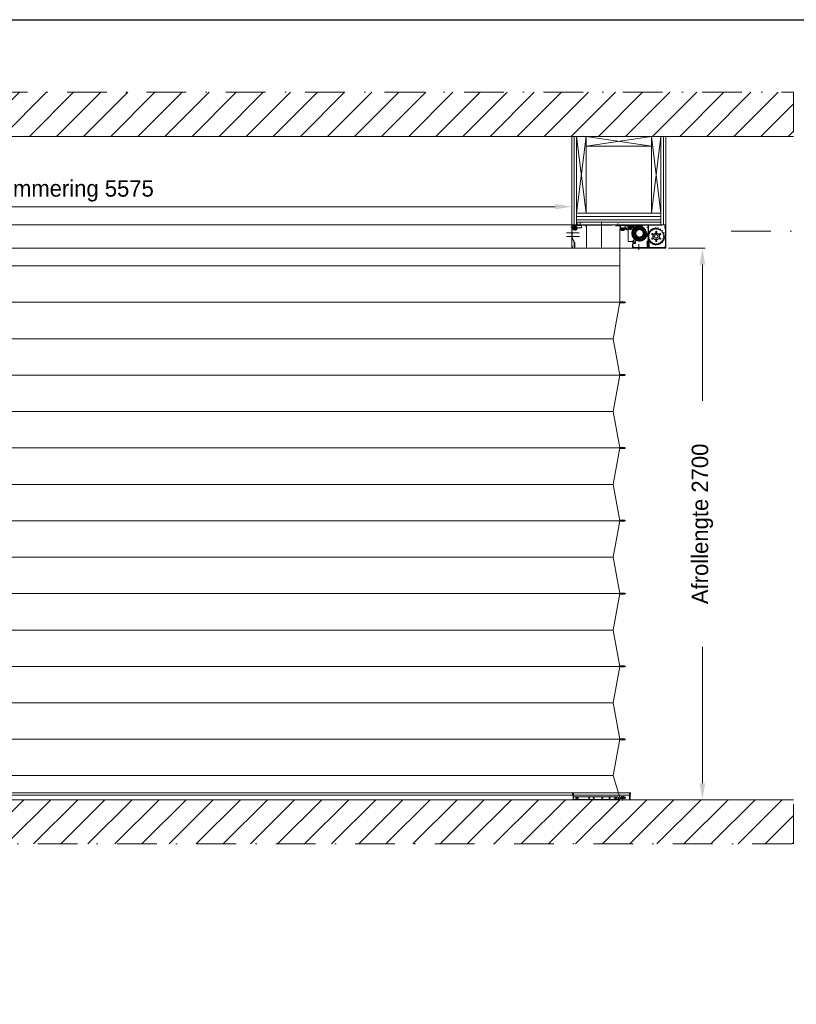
# Model space of a CAD drawing. Extents: x 50445 to 145605, y -10968 to 41989.
# Tile 17 of 256: x 54935 to 58989, y 3462 to 8600. Entities that reach past the tile are written whole.
import ezdxf

# ---------------------------------------------------------------- set-up
doc = ezdxf.new("R2010")
doc.units = 0
doc.header["$LTSCALE"] = 414.30304
doc.header["$MEASUREMENT"] = 0
doc.linetypes.add('DASHDOT', pattern=[1, 0.5, -0.25, 0, -0.25])
doc.linetypes.add('DASHED', pattern=[0.75, 0.5, -0.25])
doc.layers.get('0').update_dxf_attribs({"linetype": 'CONTINUOUS'})
doc.layers.get('Defpoints').update_dxf_attribs({"linetype": 'CONTINUOUS'})
for name, color, linetype, lineweight in [('BESCHRIFTUNG 025', 7, 'CONTINUOUS', 25), ('BLECH', 5, 'CONTINUOUS', 35), ('GEWEBE', 171, 'CONTINUOUS', 25), ('LIJN18', 30, 'CONTINUOUS', 18), ('PROMAT', 7, 'CONTINUOUS', 35), ('SCHRAFFUR WÄNDE', 34, 'CONTINUOUS', 18), ('STAHLBAU', 7, 'CONTINUOUS', 35), ('UNSICHTBARE', 7, 'DASHED', 18)]:
    doc.layers.add(name, color=color, linetype=linetype, lineweight=lineweight)
doc.dimstyles.get("Standard").update_dxf_attribs({"dimtxt": 0.18, "dimasz": 0.18, "dimexe": 0.18, "dimexo": 0.0625, "dimgap": 0.09, "dimtad": 0, "dimtih": 1, "dimtoh": 1, "dimdec": 4, "dimzin": 0, "dimdsep": 46, "dimtxsty": 'Standard', "dimcen": 0.09, "dimadec": 0, "dimazin": 0, "dimtfac": 1, "dimtdec": 4, "dimtofl": 0, "dimtmove": 0, "dimatfit": 3, "dimfxl": 1, "dimtolj": 1, "dimtzin": 0, "dimarcsym": 0})

# ---------------------------------------------------------------- blocks, each defined once
blk = doc.blocks.new('*D539')
at = {"layer": 'Defpoints', "color": 0, "linetype": 'Continuous', "lineweight": 0, "transparency": 16777216}
for p in [(58307.2, 7408), (58498.4, 4530), (58974.2, 4530)]:
    blk.add_point(p, dxfattribs=at)
at = {"layer": 'LIJN18', "color": 0, "linetype": 'Continuous', "lineweight": 0, "transparency": 16777216}
for p, q in [((58322.2, 7408), (58513.4, 7408)), ((58498.4, 7322), (58498.4, 6610.3)), ((58498.4, 4616), (58498.4, 5327.6)), ((58959.2, 4530), (58483.4, 4530))]:
    blk.add_line(p, q, dxfattribs=at)
for points in [[(58484, 7322), (58512.7, 7322), (58498.4, 7408)], [(58484, 4616), (58512.7, 4616), (58498.4, 4530)]]:
    blk.add_solid(points, dxfattribs=at)
at = {"layer": 'LIJN18', "color": 0, "linetype": 'Continuous', "lineweight": 0, "transparency": 16777216, "insert": (58498.4, 5969), "char_height": 86, "attachment_point": 5, "rotation": 90}
blk.add_mtext('\\A1;Afrollengte 2700', dxfattribs=at)
blk = doc.blocks.new('*D540')
at = {"layer": 'Defpoints', "color": 0, "linetype": 'Continuous', "lineweight": 0, "transparency": 16777216}
for p in [(51919.2, 7624.1), (51919.2, 7530), (57816.2, 7530)]:
    blk.add_point(p, dxfattribs=at)
at = {"layer": 'LIJN18', "color": 0, "linetype": 'Continuous', "lineweight": 0, "transparency": 16777216}
for p, q in [((51919.2, 7545), (51919.2, 7639.1)), ((57730.2, 7624.1), (52005.2, 7624.1)), ((57816.2, 7545), (57816.2, 7639.1))]:
    blk.add_line(p, q, dxfattribs=at)
for points in [[(52005.2, 7638.5), (52005.2, 7609.8), (51919.2, 7624.1)], [(57730.2, 7638.5), (57730.2, 7609.8), (57816.2, 7624.1)]]:
    blk.add_solid(points, dxfattribs=at)
at = {"layer": 'LIJN18', "color": 0, "linetype": 'Continuous', "lineweight": 0, "transparency": 16777216, "insert": (54867.7, 7706.5), "char_height": 86, "attachment_point": 5}
blk.add_mtext('\\A1;binnenzijde betimmering 5575', dxfattribs=at)

msp = doc.modelspace()

# ---------------------------------------------------------------- hatches: boundary and pattern name
at = {"layer": 'SCHRAFFUR WÄNDE', "lineweight": 0}
h = msp.add_hatch(dxfattribs=at)
h.set_pattern_fill('ANSI31', color=256, scale=32, style=0)
h.set_pattern_definition([(45, (47024.36, -4355.39), (-70.7107, 70.7107), [])])
h.paths.add_polyline_path([(58974.2, 8220.8), (50649.3, 8220.8), (50649.3, 7990), (58974.2, 7990)])
h = msp.add_hatch(dxfattribs=at)
h.set_pattern_fill('ANSI31', color=256, scale=32, style=0)
h.set_pattern_definition([(45, (47024.36, -4815.39), (-70.7107, 70.7107), [])])
h.paths.add_polyline_path([(50649.3, 4530), (50649.3, 4299.1), (58974.2, 4299.1), (58974.2, 4530)])

# ---------------------------------------------------------------- linework, layer by layer
at = {"linetype": 'Continuous', "lineweight": 0}
for p, q in [((57816.2, 7530), (57816.2, 7990)), ((57828.7, 7530), (57828.7, 7990)), ((57841.2, 7530), (57841.2, 7990)), ((57841.2, 7990), (57891.2, 7591)), ((57841.2, 7591), (57891.2, 7990)), ((57891.2, 7591), (57891.2, 7990)), ((57891.2, 7990), (57891.2, 7940)), ((57891.2, 7990), (58232.2, 7940)), ((57891.2, 7940), (58232.2, 7990)), ((58232.2, 7990), (58232.2, 7591)), ((58232.2, 7990), (58282.2, 7591)), ((58232.2, 7591), (58282.2, 7990)), ((58282.2, 7530), (58282.2, 7990)), ((58294.7, 7530), (58294.7, 7990)), ((58307.2, 7530), (58307.2, 7990)), ((57891.2, 7940), (58232.2, 7940)), ((57841.2, 7591), (58282.2, 7591)), ((57841.2, 7591), (57891.2, 7591)), ((57841.2, 7573), (58282.2, 7573)), ((57841.2, 7555), (58282.2, 7555)), ((51428.2, 7530), (58307.2, 7530)), ((57841.2, 7542.5), (58282.2, 7542.5))]:
    msp.add_line(p, q, dxfattribs=at)
msp.add_lwpolyline([(50444.8, -1675.3), (50444.8, 8599.8), (65294.8, 8599.8), (65294.8, -1675.3)], close=True)
at = {"layer": 'BESCHRIFTUNG 025', "linetype": 'DASHDOT', "lineweight": 0}
msp.add_line((59270.3, 7497.2), (58645.3, 7497.2), dxfattribs=at)
at = {"layer": 'BLECH', "lineweight": 0}
for p, q in [((57893.2, 7530), (57893.2, 7439)), ((57893.2, 7527), (57893.2, 7408)), ((58307.2, 7408), (58307.2, 7530)), ((58307.2, 7408), (51519.2, 7408)), ((58066.7, 7408), (58307.2, 7408)), ((58121.7, 4565), (51613.7, 4565)), ((58121.7, 4553.6), (51613.7, 4553.6)), ((58121.7, 4530), (51613.7, 4530)), ((58121.7, 4565), (58121.7, 4530))]:
    msp.add_line(p, q, dxfattribs=at)
at = {"layer": 'GEWEBE', "lineweight": 0}
for p, q in [((58066.7, 7505.3), (58066.8, 7315.3)), ((51668.6, 7315.3), (58066.9, 7315.3)), ((58066.9, 7315.3), (58066.9, 7125.3)), ((51668.6, 7125.3), (58066.9, 7125.3)), ((58066.9, 7125.3), (58033.4, 6935.3)), ((51702.1, 6935.3), (58033.4, 6935.3)), ((58033.4, 6935.3), (58066.9, 6745.3)), ((51668.6, 6745.3), (58066.9, 6745.3)), ((58066.9, 6745.3), (58032.9, 6555.3)), ((51702.1, 6555.3), (58033.4, 6555.3)), ((58032.9, 6555.3), (58066.9, 6365.3)), ((51668.6, 6365.3), (58066.9, 6365.3)), ((58066.9, 6365.3), (58032.9, 6175.3)), ((51702.1, 6175.3), (58033.4, 6175.3)), ((58032.9, 6175.3), (58066.9, 5985.3)), ((51668.6, 5985.3), (58066.9, 5985.3)), ((58066.9, 5985.3), (58032.9, 5795.3)), ((51702.1, 5795.3), (58033.4, 5795.3)), ((58032.9, 5795.3), (58066.9, 5605.3)), ((51668.6, 5605.3), (58066.9, 5605.3)), ((58066.9, 5605.3), (58032.9, 5415.3)), ((51702.1, 5415.3), (58033.4, 5415.3)), ((58032.9, 5415.3), (58066.9, 5225.3)), ((51668.6, 5225.3), (58066.9, 5225.3)), ((58066.9, 5225.3), (58032.9, 5035.3)), ((51702.1, 5035.3), (58033.4, 5035.3)), ((58032.9, 5035.3), (58066.9, 4845.3)), ((51668.6, 4845.3), (58066.9, 4845.3)), ((58066.9, 4845.3), (58032.9, 4655.3)), ((51702.1, 4655.3), (58033.4, 4655.3)), ((58032.9, 4655.3), (58067.5, 4540.8))]:
    msp.add_line(p, q, dxfattribs=at)
for centre in [(58081.7, 7505.3), (58081.9, 7125.3), (58081.9, 6745.3), (58081.9, 6365.3), (58081.9, 5985.3), (58081.9, 5605.3), (58081.9, 5225.3), (58081.9, 4845.3)]:
    msp.add_ellipse(centre, major_axis=(15, 0), ratio=0.266667, dxfattribs=at)
at = {"layer": 'PROMAT', "linetype": 'DASHDOT', "lineweight": 0}
for p, q in [((50623.8, 8220.8), (58974.2, 8220.8)), ((58974.2, 8220.8), (58974.2, 7990)), ((58974.2, 4299.1), (58974.2, 4530)), ((51299.3, 4299.1), (58974.2, 4299.1))]:
    msp.add_line(p, q, dxfattribs=at)
at = {"layer": 'PROMAT', "lineweight": 0}
for p, q in [((58974.2, 7990), (50623.8, 7990)), ((58974.2, 4530), (51299.3, 4530))]:
    msp.add_line(p, q, dxfattribs=at)
at = {"layer": 'STAHLBAU', "lineweight": 0}
for p, q in [((58074.2, 7506.5), (58074.2, 7505.5)), ((58074.3, 7505.3), (58074.2, 7505.5)), ((58074.3, 7505.3), (58074.2, 7505.2)), ((58074.2, 7505.2), (58074.2, 7504.2)), ((58088.7, 7507), (58074.7, 7507)), ((58074.7, 7503.7), (58076.4, 7503.7)), ((58088.4, 7506.3), (58075, 7506.3)), ((58075, 7506.3), (58075, 7504.3)), ((58075, 7504.3), (58076.4, 7504.3)), ((58076.4, 7504.3), (58076.4, 7503.7)), ((58088.4, 7504.3), (58086.9, 7504.3)), ((58086.9, 7504.3), (58086.9, 7503.7)), ((58088.7, 7503.7), (58086.9, 7503.7)), ((58088.4, 7506.3), (58088.4, 7504.3)), ((58089, 7505.3), (58089.2, 7505.5)), ((58089, 7505.3), (58089.2, 7505.2)), ((58089.2, 7506.5), (58089.2, 7505.5)), ((58089.2, 7505.2), (58089.2, 7504.2)), ((58074.4, 7125.5), (58074.4, 7126.5)), ((58074.6, 7125.3), (58074.4, 7125.5)), ((58074.6, 7125.3), (58074.4, 7125.2)), ((58074.4, 7124.2), (58074.4, 7125.2)), ((58074.9, 7127), (58076.7, 7127)), ((58074.9, 7123.7), (58088.9, 7123.7)), ((58075.2, 7124.3), (58075.2, 7126.3)), ((58075.2, 7126.3), (58076.7, 7126.3)), ((58075.2, 7124.3), (58088.6, 7124.3)), ((58076.7, 7126.3), (58076.7, 7127)), ((58088.9, 7127), (58087.2, 7127)), ((58087.2, 7126.3), (58087.2, 7127)), ((58088.6, 7126.3), (58087.2, 7126.3)), ((58088.6, 7124.3), (58088.6, 7126.3)), ((58089.3, 7125.3), (58089.4, 7125.5)), ((58089.3, 7125.3), (58089.4, 7125.2)), ((58089.4, 7125.5), (58089.4, 7126.5)), ((58089.4, 7124.2), (58089.4, 7125.2)), ((58074.4, 6745.5), (58074.4, 6746.5)), ((58074.6, 6745.3), (58074.4, 6745.5)), ((58074.6, 6745.3), (58074.4, 6745.2)), ((58074.4, 6744.2), (58074.4, 6745.2)), ((58074.9, 6747), (58076.7, 6747)), ((58074.9, 6743.7), (58088.9, 6743.7)), ((58075.2, 6744.3), (58075.2, 6746.3)), ((58075.2, 6746.3), (58076.7, 6746.3)), ((58075.2, 6744.3), (58088.6, 6744.3)), ((58076.7, 6746.3), (58076.7, 6747)), ((58088.9, 6747), (58087.2, 6747)), ((58087.2, 6746.3), (58087.2, 6747)), ((58088.6, 6746.3), (58087.2, 6746.3)), ((58088.6, 6744.3), (58088.6, 6746.3)), ((58089.3, 6745.3), (58089.4, 6745.5)), ((58089.3, 6745.3), (58089.4, 6745.2)), ((58089.4, 6745.5), (58089.4, 6746.5)), ((58089.4, 6744.2), (58089.4, 6745.2)), ((58074.4, 6365.5), (58074.4, 6366.5)), ((58074.6, 6365.3), (58074.4, 6365.5)), ((58074.6, 6365.3), (58074.4, 6365.2)), ((58074.4, 6364.2), (58074.4, 6365.2)), ((58074.9, 6367), (58076.7, 6367)), ((58074.9, 6363.7), (58088.9, 6363.7)), ((58075.2, 6364.3), (58075.2, 6366.3)), ((58075.2, 6366.3), (58076.7, 6366.3)), ((58075.2, 6364.3), (58088.6, 6364.3)), ((58076.7, 6366.3), (58076.7, 6367)), ((58088.9, 6367), (58087.2, 6367)), ((58087.2, 6366.3), (58087.2, 6367)), ((58088.6, 6366.3), (58087.2, 6366.3)), ((58088.6, 6364.3), (58088.6, 6366.3)), ((58089.3, 6365.3), (58089.4, 6365.5)), ((58089.3, 6365.3), (58089.4, 6365.2)), ((58089.4, 6365.5), (58089.4, 6366.5)), ((58089.4, 6364.2), (58089.4, 6365.2)), ((58074.4, 5985.5), (58074.4, 5986.5)), ((58074.6, 5985.3), (58074.4, 5985.5)), ((58074.6, 5985.3), (58074.4, 5985.2)), ((58074.4, 5984.2), (58074.4, 5985.2)), ((58074.9, 5987), (58076.7, 5987)), ((58074.9, 5983.7), (58088.9, 5983.7)), ((58075.2, 5984.3), (58075.2, 5986.3)), ((58075.2, 5986.3), (58076.7, 5986.3)), ((58075.2, 5984.3), (58088.6, 5984.3)), ((58076.7, 5986.3), (58076.7, 5987)), ((58088.9, 5987), (58087.2, 5987)), ((58087.2, 5986.3), (58087.2, 5987)), ((58088.6, 5986.3), (58087.2, 5986.3)), ((58088.6, 5984.3), (58088.6, 5986.3)), ((58089.3, 5985.3), (58089.4, 5985.5)), ((58089.3, 5985.3), (58089.4, 5985.2)), ((58089.4, 5985.5), (58089.4, 5986.5)), ((58089.4, 5984.2), (58089.4, 5985.2)), ((58074.4, 5605.5), (58074.4, 5606.5)), ((58074.6, 5605.3), (58074.4, 5605.5)), ((58074.6, 5605.3), (58074.4, 5605.2)), ((58074.4, 5604.2), (58074.4, 5605.2)), ((58074.9, 5607), (58076.7, 5607)), ((58074.9, 5603.7), (58088.9, 5603.7)), ((58075.2, 5604.3), (58075.2, 5606.3)), ((58075.2, 5606.3), (58076.7, 5606.3)), ((58075.2, 5604.3), (58088.6, 5604.3)), ((58076.7, 5606.3), (58076.7, 5607)), ((58088.9, 5607), (58087.2, 5607)), ((58087.2, 5606.3), (58087.2, 5607)), ((58088.6, 5606.3), (58087.2, 5606.3)), ((58088.6, 5604.3), (58088.6, 5606.3)), ((58089.3, 5605.3), (58089.4, 5605.5)), ((58089.3, 5605.3), (58089.4, 5605.2)), ((58089.4, 5605.5), (58089.4, 5606.5)), ((58089.4, 5604.2), (58089.4, 5605.2)), ((58074.4, 5225.5), (58074.4, 5226.5)), ((58074.6, 5225.3), (58074.4, 5225.5)), ((58074.6, 5225.3), (58074.4, 5225.2)), ((58074.4, 5224.2), (58074.4, 5225.2)), ((58074.9, 5227), (58076.7, 5227)), ((58074.9, 5223.7), (58088.9, 5223.7)), ((58075.2, 5224.3), (58075.2, 5226.3)), ((58075.2, 5226.3), (58076.7, 5226.3)), ((58075.2, 5224.3), (58088.6, 5224.3)), ((58076.7, 5226.3), (58076.7, 5227)), ((58088.9, 5227), (58087.2, 5227)), ((58087.2, 5226.3), (58087.2, 5227)), ((58088.6, 5226.3), (58087.2, 5226.3)), ((58088.6, 5224.3), (58088.6, 5226.3)), ((58089.3, 5225.3), (58089.4, 5225.5)), ((58089.3, 5225.3), (58089.4, 5225.2)), ((58089.4, 5225.5), (58089.4, 5226.5)), ((58089.4, 5224.2), (58089.4, 5225.2)), ((58074.4, 4845.5), (58074.4, 4846.5)), ((58074.6, 4845.3), (58074.4, 4845.5)), ((58074.6, 4845.3), (58074.4, 4845.2)), ((58074.4, 4844.2), (58074.4, 4845.2)), ((58074.9, 4847), (58076.7, 4847)), ((58074.9, 4843.7), (58088.9, 4843.7)), ((58075.2, 4844.3), (58075.2, 4846.3)), ((58075.2, 4846.3), (58076.7, 4846.3)), ((58075.2, 4844.3), (58088.6, 4844.3)), ((58076.7, 4846.3), (58076.7, 4847)), ((58088.9, 4847), (58087.2, 4847)), ((58087.2, 4846.3), (58087.2, 4847)), ((58088.6, 4846.3), (58087.2, 4846.3)), ((58088.6, 4844.3), (58088.6, 4846.3)), ((58089.3, 4845.3), (58089.4, 4845.5)), ((58089.3, 4845.3), (58089.4, 4845.2)), ((58089.4, 4845.5), (58089.4, 4846.5)), ((58089.4, 4844.2), (58089.4, 4845.2))]:
    msp.add_line(p, q, dxfattribs=at)
for centre, start, end in [((58074.7, 7506.5), 90, 180), ((58074.7, 7504.2), 180, 270), ((58088.7, 7506.5), 0, 90), ((58088.7, 7504.2), 270, 0), ((58074.9, 7126.5), 90, 180), ((58074.9, 7124.2), 180, 270), ((58088.9, 7126.5), 0, 90), ((58088.9, 7124.2), 270, 0), ((58074.9, 6746.5), 90, 180), ((58074.9, 6744.2), 180, 270), ((58088.9, 6746.5), 0, 90), ((58088.9, 6744.2), 270, 0), ((58074.9, 6366.5), 90, 180), ((58074.9, 6364.2), 180, 270), ((58088.9, 6366.5), 0, 90), ((58088.9, 6364.2), 270, 0), ((58074.9, 5986.5), 90, 180), ((58074.9, 5984.2), 180, 270), ((58088.9, 5986.5), 0, 90), ((58088.9, 5984.2), 270, 0), ((58074.9, 5606.5), 90, 180), ((58074.9, 5604.2), 180, 270), ((58088.9, 5606.5), 0, 90), ((58088.9, 5604.2), 270, 0), ((58074.9, 5226.5), 90, 180), ((58074.9, 5224.2), 180, 270), ((58088.9, 5226.5), 0, 90), ((58088.9, 5224.2), 270, 0), ((58074.9, 4846.5), 90, 180), ((58074.9, 4844.2), 180, 270), ((58088.9, 4846.5), 0, 90), ((58088.9, 4844.2), 270, 0)]:
    msp.add_arc(centre, 0.5, start, end, dxfattribs=at)
at = {"layer": 'UNSICHTBARE', "lineweight": 0}
for p, q in [((57811, 7517), (57817.2, 7517)), ((57813.9, 7517), (57819.2, 7517)), ((57816.2, 7530), (57817.2, 7530)), ((57816.2, 7530), (57816.2, 7410)), ((57816.9, 7530), (57816.9, 7410)), ((57817.2, 7530), (57817.2, 7410)), ((57817.2, 7527.5), (57817.2, 7510)), ((57817.2, 7510), (57819.2, 7510)), ((57846.6, 7512), (57817.7, 7512)), ((57819.2, 7527), (57819.2, 7510)), ((57819.2, 7520.5), (57825.2, 7526.5)), ((57819.2, 7503), (57819.2, 7520.5)), ((57819.2, 7503), (57841.7, 7503)), ((57819.7, 7530), (58068.2, 7530)), ((57820.2, 7528), (58068.2, 7528)), ((57825.2, 7526.5), (57866.7, 7526.5)), ((57834.2, 7525), (57834.2, 7499.5)), ((57839.7, 7528), (57839.7, 7526.5)), ((57839.7, 7528), (57866.7, 7528)), ((57841.7, 7514), (57841.7, 7503)), ((57841.7, 7514), (57866.7, 7514)), ((57845.2, 7528), (57845.2, 7542.5)), ((57845.2, 7526.5), (57845.2, 7529.5)), ((57860.2, 7528), (57860.2, 7542.3)), ((57860.2, 7526.5), (57860.2, 7530.2)), ((57866.7, 7528), (57866.7, 7514)), ((57890.2, 7519.9), (57890.2, 7530.7)), ((57971.7, 7408), (57971.7, 7547.3)), ((58046.2, 7528.2), (58046.2, 7521.8)), ((58071.2, 7528), (58048.2, 7528)), ((58048.2, 7528), (58048.2, 7525)), ((58071.2, 7525), (58048.2, 7525)), ((58051.7, 7526.5), (58051.7, 7528)), ((58101.7, 7528), (58051.7, 7528)), ((58101.7, 7526.5), (58051.7, 7526.5)), ((58057.7, 7536.1), (58057.7, 7524.7)), ((58057.7, 7526.5), (58057.7, 7530.2)), ((58068.2, 7528), (58072.1, 7528)), ((58068.2, 7519), (58071.2, 7519)), ((58069.2, 7527), (58069.2, 7511)), ((58069.2, 7511), (58071.2, 7511)), ((58071.2, 7528), (58078.7, 7530)), ((58071.2, 7528), (58071.2, 7514)), ((58071.2, 7527), (58071.2, 7511)), ((58071.2, 7525), (58078.7, 7527)), ((58101.7, 7514), (58071.2, 7514)), ((58072.2, 7510), (58104.7, 7510)), ((58072.2, 7508), (58104.7, 7508)), ((58073.7, 7500.7), (58073.7, 7502.7)), ((58089.7, 7502.7), (58073.7, 7502.7)), ((58074.2, 7506.5), (58074.2, 7505.5)), ((58074.3, 7505.3), (58074.2, 7505.5)), ((58074.3, 7505.3), (58074.2, 7505.2)), ((58074.2, 7505.2), (58074.2, 7504.2)), ((58088.7, 7507), (58074.7, 7507)), ((58074.7, 7503.7), (58076.4, 7503.7)), ((58088.4, 7506.3), (58075, 7506.3)), ((58075, 7506.3), (58075, 7504.3)), ((58075, 7504.3), (58076.4, 7504.3)), ((58076.4, 7504.3), (58076.4, 7503.7)), ((58078.7, 7530), (58302, 7530)), ((58078.7, 7527), (58306.2, 7527)), ((58081.7, 7503.8), (58081.7, 7510)), ((58088.4, 7504.3), (58086.9, 7504.3)), ((58086.9, 7504.3), (58086.9, 7503.7)), ((58088.7, 7503.7), (58086.9, 7503.7)), ((58088.4, 7506.3), (58088.4, 7504.3)), ((58089, 7505.3), (58089.2, 7505.5)), ((58089, 7505.3), (58089.2, 7505.2)), ((58089.2, 7506.5), (58089.2, 7505.5)), ((58089.2, 7505.2), (58089.2, 7504.2)), ((58089.7, 7500.7), (58089.7, 7502.7)), ((58094.7, 7523), (58099.7, 7528)), ((58094.7, 7510), (58094.7, 7523)), ((58094.7, 7510), (58098.7, 7510)), ((58098.7, 7510.5), (58104.7, 7510.5)), ((58098.7, 7510.5), (58098.7, 7510)), ((58099.7, 7528), (58144.2, 7528)), ((58101.7, 7525), (58101.7, 7528)), ((58130.2, 7525), (58101.7, 7525)), ((58101.7, 7510), (58101.7, 7514)), ((58101.7, 7510), (58105.7, 7510)), ((58101.7, 7502.5), (58101.7, 7507.5)), ((58101.7, 7507.5), (58104.7, 7507.5)), ((58101.7, 7502.5), (58111.7, 7502.5)), ((58104.7, 7510.5), (58104.7, 7507.5)), ((58104.7, 7508), (58104.7, 7510)), ((58134.1, 7516.5), (58105.2, 7516.5)), ((58105.7, 7506), (58105.7, 7510)), ((58130.2, 7506), (58105.7, 7506)), ((58111.7, 7443), (58111.7, 7502.5)), ((58121.7, 7529.5), (58121.7, 7504)), ((58130.2, 7514), (58130.2, 7527)), ((58130.2, 7525), (58130.2, 7506)), ((58130.2, 7514), (58161.6, 7514)), ((58142.5, 7509.5), (58143.2, 7510.3)), ((58142.5, 7509.5), (58144.8, 7505.3)), ((58143.2, 7510.3), (58147.7, 7508.4)), ((58144.2, 7528), (58144.2, 7525)), ((58144.2, 7525), (58160.2, 7525)), ((58147.2, 7496.6), (58160.2, 7509.6)), ((58153.3, 7517.9), (58154.2, 7518.3)), ((58153.3, 7517.9), (58153.9, 7513.1)), ((58154.2, 7518.3), (58157.6, 7515)), ((58160.2, 7509.6), (58160.2, 7525)), ((58170.2, 7509), (58161.6, 7514)), ((58166.3, 7521.8), (58165.1, 7517.1)), ((58166.3, 7521.8), (58167.3, 7521.8)), ((58167.3, 7521.8), (58169.3, 7517.5)), ((58170.2, 7509), (58180.4, 7509)), ((58179.9, 7520.7), (58177.1, 7516.8)), ((58179.9, 7520.7), (58180.8, 7520.4)), ((58180.4, 7509), (58194.2, 7495.1)), ((58180.8, 7520.4), (58181.1, 7515.6)), ((58192.1, 7514.8), (58188.1, 7512.1)), ((58192.9, 7514.2), (58191.5, 7509.6)), ((58192.1, 7514.8), (58192.9, 7514.2)), ((58201.4, 7504.9), (58196.7, 7503.8)), ((58201.9, 7504), (58198.9, 7500.3)), ((58201.4, 7504.9), (58201.9, 7504)), ((58216.2, 7517), (58208.4, 7517)), ((58215.2, 7530), (58215.2, 7410)), ((58215.2, 7530), (58216.2, 7530)), ((58215.6, 7530), (58215.6, 7410)), ((58216.2, 7530), (58216.2, 7410)), ((58216.2, 7422), (58216.2, 7529)), ((58306.2, 7529), (58216.2, 7529)), ((58229, 7503.8), (58229.8, 7504.5)), ((58229, 7503.8), (58230.5, 7499.4)), ((58229.8, 7504.5), (58233.8, 7502)), ((58240.5, 7510.7), (58241.4, 7511)), ((58240.5, 7510.7), (58240.6, 7506)), ((58241.4, 7511), (58244.6, 7507.5)), ((58253.6, 7513.8), (58252.3, 7509.3)), ((58254.6, 7513.9), (58253.6, 7513.8)), ((58254.6, 7513.9), (58256.5, 7509.6)), ((58266.9, 7512.9), (58264.4, 7509)), ((58267.9, 7512.7), (58266.9, 7512.9)), ((58267.9, 7512.7), (58268.5, 7508)), ((58279.5, 7508.2), (58275.9, 7505.2)), ((58279.5, 7508.2), (58280.4, 7507.7)), ((58280.4, 7507.7), (58279.6, 7503)), ((58307.2, 7517), (58299.4, 7517)), ((58302, 7527), (58302, 7530)), ((58303.2, 7527), (58303.2, 7507)), ((58303.2, 7507), (58306.2, 7507)), ((58305.2, 7529), (58305.2, 7410)), ((58306.2, 7529), (58306.2, 7410)), ((58306.2, 7529), (58307.2, 7529)), ((58306.2, 7527), (58306.2, 7417)), ((58306.6, 7529), (58306.6, 7410)), ((58307.2, 7529), (58307.2, 7410)), ((57788.7, 7488.1), (57854.9, 7488.1)), ((57788.8, 7468.1), (57856.4, 7468.1)), ((57819.2, 7493.1), (57817.2, 7493.1)), ((57817.2, 7493.1), (57817.2, 7463.5)), ((57817.4, 7462.7), (57829.5, 7436.7)), ((57818.6, 7463.9), (57818.6, 7493.1)), ((57818.6, 7463.9), (57830.4, 7435.8)), ((57819.2, 7463.9), (57819.2, 7493.1)), ((57831.5, 7437.1), (57819.4, 7463.1)), ((58089.7, 7500.7), (58073.7, 7500.7)), ((58133.2, 7485.5), (58137.8, 7487.1)), ((58133.2, 7484.5), (58133.2, 7485.5)), ((58133.2, 7484.5), (58137.8, 7482.9)), ((58156.2, 7464.6), (58135.2, 7443.6)), ((58135.5, 7497.9), (58135.9, 7498.8)), ((58135.5, 7497.9), (58139.2, 7494.7)), ((58135.5, 7472.1), (58139.2, 7475.2)), ((58135.9, 7471.1), (58135.5, 7472.1)), ((58135.9, 7498.8), (58140.7, 7498.7)), ((58135.9, 7471.1), (58140.7, 7471.3)), ((58142.5, 7460.4), (58144.8, 7464.7)), ((58143.2, 7459.7), (58142.5, 7460.4)), ((58143.2, 7459.7), (58147.7, 7461.5)), ((58147.2, 7496.6), (58147.2, 7450.2)), ((58147.2, 7450.2), (58149.2, 7442)), ((58153.3, 7452.1), (58153.9, 7456.8)), ((58154.2, 7451.6), (58153.3, 7452.1)), ((58154.2, 7451.6), (58157.6, 7455)), ((58156.2, 7464.6), (58164, 7461)), ((58164, 7461), (58181.8, 7461)), ((58166.3, 7448.2), (58165.1, 7452.8)), ((58167.3, 7448.1), (58169.3, 7452.4)), ((58179.9, 7449.2), (58177.1, 7453.2)), ((58180.8, 7449.5), (58179.9, 7449.2)), ((58180.8, 7449.5), (58181.1, 7454.3)), ((58181.8, 7461), (58194.2, 7473.4)), ((58192.1, 7455.1), (58188.1, 7457.8)), ((58192.9, 7455.7), (58191.5, 7460.3)), ((58195.5, 7483.9), (58191.6, 7490.7)), ((58192.9, 7455.7), (58192.1, 7455.1)), ((58194.2, 7495.1), (58194.2, 7473.4)), ((58199.1, 7486), (58195.2, 7492.8)), ((58201.4, 7465.1), (58196.7, 7466.1)), ((58201.9, 7465.9), (58198.9, 7469.7)), ((58201.9, 7465.9), (58201.4, 7465.1)), ((58206.5, 7492.3), (58201.7, 7493)), ((58206.5, 7477.7), (58201.7, 7476.9)), ((58206.7, 7491.3), (58202.5, 7488.9)), ((58206.7, 7478.7), (58202.5, 7481.1)), ((58206.5, 7492.3), (58206.7, 7491.3)), ((58206.7, 7478.7), (58206.5, 7477.7)), ((58212.4, 7469.5), (58216.8, 7471.1)), ((58212.4, 7468.5), (58212.4, 7469.5)), ((58212.4, 7468.5), (58216.8, 7466.8)), ((58214.3, 7481.7), (58214.6, 7482.7)), ((58214.3, 7481.7), (58218, 7478.9)), ((58214.3, 7456.2), (58218, 7459)), ((58214.6, 7455.2), (58214.3, 7456.2)), ((58214.6, 7482.7), (58219.3, 7483)), ((58214.6, 7455.2), (58219.3, 7455)), ((58220, 7493.9), (58220.5, 7494.7)), ((58220, 7493.9), (58222.7, 7490.1)), ((58220.5, 7494.7), (58225.1, 7493.6)), ((58247.4, 7466.5), (58247.4, 7471.5)), ((58247.4, 7471.5), (58249.6, 7471.5)), ((58247.4, 7466.5), (58249.6, 7466.5)), ((58250.3, 7476.4), (58254.6, 7478.9)), ((58250.3, 7476.4), (58251.4, 7474.5)), ((58250.3, 7461.6), (58251.4, 7463.4)), ((58254.6, 7459.1), (58250.3, 7461.6)), ((58254.6, 7478.9), (58255.7, 7477)), ((58254.6, 7459.1), (58255.7, 7460.9)), ((58260.3, 7478.9), (58259.2, 7477)), ((58260.3, 7459.1), (58259.2, 7460.9)), ((58260.3, 7478.9), (58264.6, 7476.4)), ((58264.6, 7461.6), (58260.3, 7459.1)), ((58264.6, 7476.4), (58263.5, 7474.5)), ((58264.6, 7461.6), (58263.5, 7463.4)), ((58267.4, 7471.5), (58265.2, 7471.5)), ((58267.4, 7466.5), (58265.2, 7466.5)), ((58267.4, 7471.5), (58267.4, 7466.5)), ((58290.1, 7499.9), (58285.7, 7498.1)), ((58290.7, 7499.2), (58288.6, 7495)), ((58290.1, 7499.9), (58290.7, 7499.2)), ((58297.7, 7488.9), (58293.1, 7488.5)), ((58298.2, 7488), (58294.9, 7484.7)), ((58298.2, 7449.9), (58294.9, 7453.3)), ((58301.8, 7476.2), (58297.2, 7477.1)), ((58301.8, 7461.8), (58297.2, 7460.8)), ((58297.7, 7488.9), (58298.2, 7488)), ((58298.2, 7449.9), (58297.7, 7449)), ((58302, 7475.2), (58297.9, 7472.9)), ((58302, 7462.8), (58297.9, 7465)), ((58301.8, 7476.2), (58302, 7475.2)), ((58302, 7462.8), (58301.8, 7461.8)), ((57817.3, 7419), (57818.3, 7419.2)), ((57819.2, 7410.2), (57817.3, 7419)), ((57819.5, 7410.2), (57817.7, 7419)), ((57820.2, 7410.4), (57818.3, 7419.2)), ((57829.7, 7435.8), (57829.7, 7409.5)), ((57829.7, 7409.5), (57831.7, 7409.5)), ((57830.4, 7435.8), (57830.4, 7409.5)), ((57831.7, 7409.5), (57831.7, 7436.3)), ((58111.7, 7443), (58136.2, 7443)), ((58134.2, 7408), (58120.2, 7408)), ((58134.2, 7429), (58135.2, 7429)), ((58134.2, 7410), (58134.2, 7429)), ((58134.9, 7410), (58134.9, 7429)), ((58135.2, 7417), (58135.2, 7443.6)), ((58135.2, 7410), (58135.2, 7429)), ((58140.2, 7412), (58135.2, 7417)), ((58136.2, 7443), (58136.2, 7433)), ((58136.2, 7433), (58137.2, 7432)), ((58214.2, 7409), (58136.2, 7409)), ((58214.2, 7408.6), (58136.2, 7408.6)), ((58214.2, 7408), (58136.2, 7408)), ((58137.2, 7432), (58149.2, 7432)), ((58140.2, 7412), (58140.2, 7409)), ((58210.2, 7412), (58140.2, 7412)), ((58140.2, 7409), (58210.2, 7409)), ((58149.2, 7442), (58149.2, 7432)), ((58150.2, 7412), (58150.2, 7405.3)), ((58150.2, 7412), (58150.2, 7405.3)), ((58165.8, 7398.2), (58165.8, 7429)), ((58167.3, 7448.1), (58166.3, 7448.2)), ((58200.2, 7412), (58200.2, 7405.3)), ((58200.2, 7412), (58200.2, 7405.3)), ((58216.2, 7436), (58207.1, 7436)), ((58210.2, 7442), (58215.2, 7447)), ((58210.2, 7442), (58210.2, 7409)), ((58215.2, 7447), (58220.2, 7442)), ((58216.2, 7410), (58216.2, 7422)), ((58217.2, 7422), (58216.2, 7422)), ((58216.9, 7422), (58216.9, 7410)), ((58217.2, 7422), (58217.2, 7410)), ((58218.2, 7409), (58305.2, 7409)), ((58218.2, 7408.6), (58305.2, 7408.6)), ((58218.2, 7408), (58305.2, 7408)), ((58220, 7444), (58222.7, 7447.9)), ((58220.5, 7443.2), (58220, 7444)), ((58220.2, 7409), (58220.2, 7442)), ((58220.2, 7412), (58238.2, 7412)), ((58220.2, 7409), (58277.2, 7409)), ((58220.5, 7443.2), (58225.1, 7444.3)), ((58229, 7434.1), (58230.5, 7438.6)), ((58229.8, 7433.5), (58229, 7434.1)), ((58229.8, 7433.5), (58233.8, 7435.9)), ((58230.2, 7412), (58230.2, 7405.3)), ((58230.2, 7412), (58230.2, 7405.3)), ((58238.2, 7412), (58274.2, 7412)), ((58240.5, 7427.3), (58240.6, 7432)), ((58241.4, 7426.9), (58240.5, 7427.3)), ((58241.4, 7426.9), (58244.6, 7430.4)), ((58253.6, 7424.1), (58252.3, 7428.7)), ((58254.6, 7424.1), (58253.6, 7424.1)), ((58254.6, 7424.1), (58256.5, 7428.3)), ((58266.9, 7425), (58264.4, 7428.9)), ((58267.9, 7425.2), (58266.9, 7425)), ((58267.9, 7425.2), (58268.5, 7429.9)), ((58274.2, 7412), (58301.2, 7412)), ((58279.5, 7429.7), (58275.9, 7432.8)), ((58277.2, 7409), (58301.2, 7409)), ((58280.4, 7430.2), (58279.5, 7429.7)), ((58280.4, 7430.2), (58279.6, 7434.9)), ((58281.2, 7412), (58281.2, 7405.3)), ((58281.2, 7412), (58281.2, 7405.3)), ((58290.1, 7438), (58285.7, 7439.8)), ((58290.7, 7438.7), (58288.6, 7442.9)), ((58290.7, 7438.7), (58290.1, 7438)), ((58297.7, 7449), (58293.1, 7449.4)), ((58301.2, 7412), (58306.2, 7417)), ((58301.2, 7412), (58301.2, 7409)), ((58305.2, 7410), (58306.2, 7410)), ((57819.8, 4561.9), (57821.5, 4553.6)), ((57821.2, 4562.3), (57823, 4553.9)), ((57821.5, 4553.6), (57823, 4553.9)), ((57823.2, 4562.5), (57823.2, 4532.5)), ((57824.7, 4562.5), (57824.7, 4532.5)), ((57825.7, 4531.5), (58117.7, 4531.5)), ((57825.7, 4530), (58117.7, 4530)), ((57826.2, 4545), (57826.2, 4530)), ((58055.5, 4545), (57828, 4545)), ((58063, 4533.5), (58033.2, 4533.5)), ((58033.2, 4533.5), (58033.2, 4531.5)), ((58063, 4532.8), (58033.2, 4532.8)), ((58063, 4531.5), (58033.2, 4531.5)), ((58048.2, 4533.5), (58048.2, 4528.6)), ((58060.5, 4531.5), (58060.5, 4540)), ((58071.2, 4538.1), (58063.5, 4533.6)), ((58071.9, 4536.9), (58063.8, 4533)), ((58072.2, 4536.3), (58064.5, 4531.9)), ((58072.7, 4538.5), (58095.9, 4538.5)), ((58072.7, 4537.1), (58095.9, 4537.1)), ((58072.7, 4536.5), (58095.9, 4536.5)), ((58073.9, 4545.8), (58089.9, 4545.8)), ((58073.9, 4545.8), (58073.9, 4543.8)), ((58073.9, 4543.8), (58089.9, 4543.8)), ((58074.4, 4541.3), (58074.4, 4542.3)), ((58074.4, 4541.3), (58074.4, 4542.3)), ((58074.6, 4541.1), (58074.4, 4541.3)), ((58074.6, 4541.1), (58074.4, 4541.3)), ((58074.6, 4541.1), (58074.4, 4541)), ((58074.6, 4541.1), (58074.4, 4541)), ((58074.4, 4540), (58074.4, 4541)), ((58074.4, 4540), (58074.4, 4541)), ((58074.9, 4542.8), (58076.7, 4542.8)), ((58074.9, 4542.8), (58076.7, 4542.8)), ((58074.9, 4539.5), (58088.9, 4539.5)), ((58074.9, 4539.5), (58088.9, 4539.5)), ((58075.2, 4540.1), (58075.2, 4542.1)), ((58075.2, 4542.1), (58076.7, 4542.1)), ((58075.2, 4540.1), (58075.2, 4542.1)), ((58075.2, 4542.1), (58076.7, 4542.1)), ((58075.2, 4540.1), (58088.6, 4540.1)), ((58075.2, 4540.1), (58088.6, 4540.1)), ((58076.7, 4542.1), (58076.7, 4542.8)), ((58076.7, 4542.1), (58076.7, 4542.8)), ((58081.9, 4548.5), (58081.9, 4524.9)), ((58088.9, 4542.8), (58087.2, 4542.8)), ((58087.2, 4542.1), (58087.2, 4542.8)), ((58088.9, 4542.8), (58087.2, 4542.8)), ((58087.2, 4542.1), (58087.2, 4542.8)), ((58088.6, 4542.1), (58087.2, 4542.1)), ((58088.6, 4542.1), (58087.2, 4542.1)), ((58088.6, 4540.1), (58088.6, 4542.1)), ((58088.6, 4540.1), (58088.6, 4542.1)), ((58089.3, 4541.1), (58089.4, 4541.3)), ((58089.3, 4541.1), (58089.4, 4541.3)), ((58089.3, 4541.1), (58089.4, 4541)), ((58089.3, 4541.1), (58089.4, 4541)), ((58089.4, 4541.3), (58089.4, 4542.3)), ((58089.4, 4541.3), (58089.4, 4542.3)), ((58089.4, 4540), (58089.4, 4541)), ((58089.4, 4540), (58089.4, 4541)), ((58089.9, 4545.8), (58089.9, 4543.8)), ((58095.9, 4538.5), (58095.9, 4536.5)), ((58118.7, 4532.5), (58118.7, 4562.5)), ((58120.2, 4532.5), (58120.2, 4562.5)), ((58122.2, 4562.3), (58120.4, 4553.9)), ((58121.9, 4553.6), (58120.4, 4553.9)), ((58123.7, 4561.9), (58121.9, 4553.6))]:
    msp.add_line(p, q, dxfattribs=at)
at = {"layer": 'UNSICHTBARE', "linetype": 'DASHED', "lineweight": 0}
for p, q in [((58130.2, 7527), (58130.2, 7528)), ((58130.2, 7528), (58145.2, 7528)), ((58145.2, 7528), (58145.2, 7530)), ((58236.9, 7412), (58236.9, 7409)), ((58277.2, 7412), (58277.2, 7409)), ((57826.2, 4545), (58053.2, 4545)), ((58058.2, 4540), (58058.2, 4530))]:
    msp.add_line(p, q, dxfattribs=at)
at = {"layer": 'UNSICHTBARE', "lineweight": 0}
for centre, radius in [((57834.2, 7512), 10), ((57834.2, 7512), 8), ((57834.2, 7512), 6), ((57834.2, 7512), 5), ((58121.7, 7516.5), 10), ((58121.7, 7516.5), 8), ((58121.7, 7516.5), 6), ((58121.7, 7516.5), 5), ((58170.2, 7485), 40), ((58137.2, 7522), 2.5), ((58137.2, 7522), 2.5), ((58170.2, 7485), 34.6), ((58153.6, 7508.7), 8), ((58170.2, 7485), 21.2), ((58170.2, 7485), 21.1), ((58170.2, 7485), 21), ((58153.6, 7508.7), 3), ((58170.2, 7485), 19.5), ((58153.6, 7508.7), 2.5), ((58156.5, 7508.8), 2.5), ((58184, 7508.8), 2.5), ((58257.4, 7469), 42.6), ((58142.7, 7485), 2.5), ((58158, 7458.7), 8), ((58156.5, 7461.1), 2.5), ((58158, 7458.7), 3), ((58158, 7458.7), 2.5), ((58184, 7461.1), 2.5), ((58199.1, 7487.5), 8), ((58199.1, 7487.5), 3), ((58199.1, 7487.5), 2.5), ((58206.1, 7481.8), 5), ((58236.6, 7481), 3), ((58236.6, 7457), 3), ((58257.4, 7469), 17.2), ((58257.4, 7493), 3), ((58257.4, 7485.4), 2.5), ((58257.4, 7452.5), 2.5), ((58278.2, 7481), 3), ((58278.2, 7457), 3), ((58142.2, 7439), 2.6), ((58142.2, 7439), 2.5), ((58257.4, 7445), 3), ((57848, 4539), 2.6), ((57931.3, 4539), 2.6), ((58014.2, 4539), 2.6), ((58047.5, 4539), 2.6)]:
    msp.add_circle(centre, radius, dxfattribs=at)
at = {"layer": 'UNSICHTBARE', "linetype": 'DASHED', "lineweight": 0}
for radius in [25, 23.5]:
    msp.add_circle((58170.2, 7485), radius, dxfattribs=at)
at = {"layer": 'UNSICHTBARE', "lineweight": 0}
for centre, radius, start, end in [((57819.7, 7527.5), 2.5, 90, 180), ((57820.2, 7527), 1, 90, 180), ((58068.2, 7527), 3, 0, 90), ((58068.2, 7527), 1, 0, 90), ((58072.2, 7511), 3, 180, 270), ((58072.2, 7511), 1, 180, 270), ((58074.7, 7506.5), 0.5, 90, 180), ((58074.7, 7504.2), 0.5, 180, 270), ((58088.7, 7506.5), 0.5, 0, 90), ((58088.7, 7504.2), 0.5, 270, 0), ((58140.8, 7503.2), 4.5, 268.3834, 28.0872), ((58149.4, 7512.5), 4.5, 247.207, 6.9107), ((58160.8, 7518.2), 4.5, 226.0305, 345.7342), ((58173.4, 7519.4), 4.5, 204.854, 324.5578), ((58185.6, 7515.9), 4.5, 183.6775, 303.3813), ((58195.8, 7508.2), 4.5, 162.5011, 282.2048), ((58236.1, 7505.9), 4.5, 238.7689, 1.2311), ((58247.9, 7510.5), 4.5, 221.626, 344.0883), ((58260.6, 7511.4), 4.5, 204.4831, 326.9454), ((58273, 7508.6), 4.5, 187.3403, 309.8026), ((58284, 7502.3), 4.5, 170.1974, 292.6597), ((57819.2, 7463.5), 2, 180, 205), ((57821.2, 7463.9), 2, 180, 205), ((58136.3, 7491.3), 4.5, 289.5599, 49.2636), ((58136.3, 7478.6), 4.5, 310.7364, 70.4401), ((58140.8, 7466.8), 4.5, 331.9128, 91.6166), ((58149.4, 7457.4), 4.5, 353.0893, 112.793), ((58160.8, 7451.7), 4.5, 14.2658, 133.9695), ((58173.4, 7450.5), 4.5, 35.4422, 155.146), ((58185.6, 7454), 4.5, 56.6187, 176.3225), ((58193.4, 7491.7), 2.1, 30, 210), ((58195.8, 7461.7), 4.5, 77.7952, 197.4989), ((58197.3, 7485), 2.1, 210, 30), ((58202.4, 7497.4), 4.5, 141.3246, 261.0283), ((58202.4, 7472.5), 4.5, 98.9717, 218.6754), ((58204.8, 7485), 4.5, 120.1481, 239.8519), ((58215.3, 7475.3), 4.5, 290.1974, 52.6597), ((58215.3, 7462.6), 4.5, 307.3403, 69.8026), ((58219, 7487.4), 4.5, 273.0546, 35.5169), ((58219, 7450.5), 4.5, 324.4831, 86.9454), ((58226.2, 7497.9), 4.5, 255.9117, 18.374), ((58257.4, 7469), 8.2, 137.7508, 162.2492), ((58257.4, 7469), 8.2, 197.7508, 222.2492), ((58257.4, 7469), 8.2, 77.7508, 102.2492), ((58257.4, 7469), 8.2, 257.7508, 282.2492), ((58257.4, 7469), 8.2, 17.7508, 42.2492), ((58257.4, 7469), 8.2, 317.7508, 342.2492), ((58292.6, 7493), 4.5, 153.0546, 275.5169), ((58298.1, 7481.5), 4.5, 135.9117, 258.374), ((58298.1, 7456.4), 4.5, 101.626, 224.0883), ((58300, 7469), 4.5, 118.7689, 241.2311), ((57818.2, 7410), 2, 180, 12), ((57818.2, 7410), 1.33, 180, 12), ((57818.2, 7410), 1, 180, 12), ((57827.7, 7435.8), 2, 0, 25), ((57829.7, 7436.3), 2, 0, 25), ((58136.2, 7410), 2, 180, 270), ((58136.2, 7410), 1.33, 180, 270), ((58136.2, 7410), 1, 180, 270), ((58214.2, 7410), 1.33, 270, 0), ((58214.2, 7410), 2, 270, 0), ((58214.2, 7410), 1, 270, 0), ((58218.2, 7410), 2, 180, 270), ((58218.2, 7410), 1.33, 180, 270), ((58218.2, 7410), 1, 180, 270), ((58226.2, 7440), 4.5, 341.626, 104.0883), ((58236.1, 7432.1), 4.5, 358.7689, 121.2311), ((58247.9, 7427.4), 4.5, 15.9117, 138.374), ((58260.6, 7426.5), 4.5, 33.0546, 155.5169), ((58273, 7429.3), 4.5, 50.1974, 172.6597), ((58284, 7435.7), 4.5, 67.3403, 189.8026), ((58292.6, 7445), 4.5, 84.4831, 206.9454), ((58305.2, 7410), 1, 270, 0), ((58305.2, 7410), 1.33, 270, 0), ((58305.2, 7410), 2, 270, 0), ((57822.2, 4562.5), 2.5, 90, 192), ((57822.2, 4562.5), 1, 90, 192), ((57822.2, 4562.5), 2.5, 0, 90), ((57822.2, 4562.5), 1, 0, 90), ((57825.7, 4532.5), 2.5, 180, 270), ((57825.7, 4532.5), 1, 180, 270), ((58055.5, 4540), 5, 0, 90), ((58063, 4534.5), 1, 270, 300), ((58063, 4534.5), 1.67, 270, 300), ((58063, 4534.5), 3, 270, 300), ((58072.7, 4535.5), 3, 90, 120), ((58072.7, 4535.5), 1.67, 90, 120), ((58072.7, 4535.5), 1, 90, 120), ((58074.9, 4542.3), 0.5, 90, 180), ((58074.9, 4542.3), 0.5, 90, 180), ((58074.9, 4540), 0.5, 180, 270), ((58074.9, 4540), 0.5, 180, 270), ((58088.9, 4542.3), 0.5, 0, 90), ((58088.9, 4542.3), 0.5, 0, 90), ((58088.9, 4540), 0.5, 270, 0), ((58088.9, 4540), 0.5, 270, 0), ((58117.7, 4532.5), 2.5, 270, 0), ((58117.7, 4532.5), 1, 270, 0), ((58121.2, 4562.5), 2.5, 90, 180), ((58121.2, 4562.5), 1, 90, 180), ((58121.2, 4562.5), 2.5, 348, 90), ((58121.2, 4562.5), 1, 348, 90)]:
    msp.add_arc(centre, radius, start, end, dxfattribs=at)
at = {"layer": 'UNSICHTBARE', "linetype": 'DASHED', "lineweight": 0}
msp.add_arc((58053.2, 4540), 5, 0, 90, dxfattribs=at)
for centre in [(57839.3, 4539), (57907.7, 4539), (57975.7, 4539), (58044, 4539)]:
    msp.add_ellipse(centre, major_axis=(0, -3), ratio=0.707107, dxfattribs=at)
at = {"layer": 'UNSICHTBARE', "lineweight": 0}
msp.add_ellipse((58082.4, 4541.5), major_axis=(15, 0.7), ratio=0.133556, dxfattribs=at)
for p in [(58137.2, 7522), (58153.6, 7508.7), (58158, 7458.7), (58199.1, 7487.5), (58142.2, 7439)]:
    msp.add_point(p, dxfattribs=at)

# ---------------------------------------------------------------- dimensions: what is measured, and where the dimension line sits
at = {"layer": 'LIJN18', "linetype": 'Continuous', "lineweight": 0}
dim = msp.add_linear_dim(base=(51919.2, 7624.1), p1=(57816.2, 7530), p2=(51919.2, 7530), text='binnenzijde betimmering 5575', dimstyle='Standard', override={"dimtxt": 86, "dimasz": 86, "dimexe": 15, "dimexo": 15, "dimgap": 25, "dimtad": 1, "dimdec": 0, "dimdsep": 0, "dimpost": '<>', "dimlwd": 0, "dimlwe": 0}, dxfattribs=at)
dim.commit()
dim.dimension.update_dxf_attribs({"geometry": '*D540', "text_midpoint": (54867.7, 7706.5)})
dim = msp.add_linear_dim(base=(58498.4, 4530), p1=(58307.2, 7408), p2=(58974.2, 4530), angle=90, text='Afrollengte 2700', dimstyle='Standard', override={"dimtxt": 86, "dimasz": 86, "dimexe": 15, "dimexo": 15, "dimgap": 25, "dimtad": 1, "dimdec": 0, "dimdsep": 0, "dimpost": '<>', "dimlwd": 0, "dimlwe": 0}, dxfattribs=at)
dim.commit()
dim.dimension.update_dxf_attribs({"geometry": '*D539', "text_midpoint": (58498.4, 5969), "text_rotation": 90})

doc.saveas('drawing.dxf')
